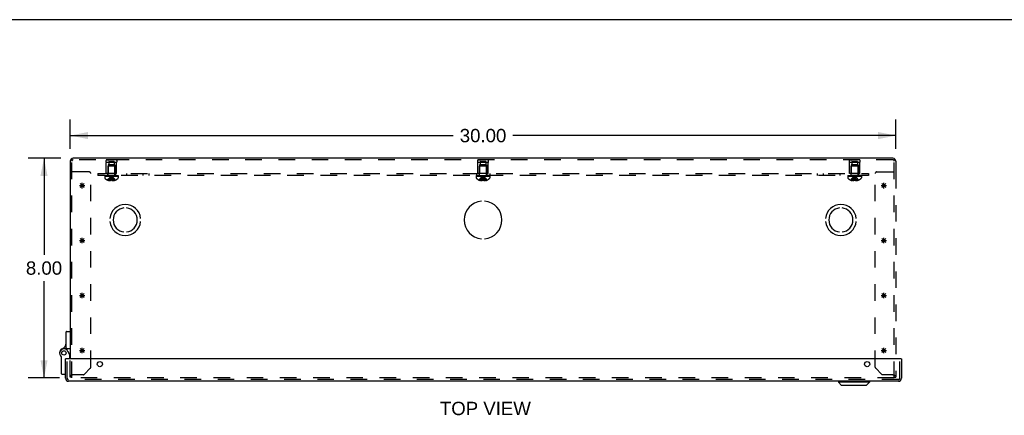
# Model space of a CAD drawing. Header units: inches. Extents: x 0 to 110, y 0 to 71.
# Tile 14 of 18: x 18 to 54, y 57 to 71. Entities that reach past the tile are written whole.
import ezdxf

# ---------------------------------------------------------------- set-up
doc = ezdxf.new("R2010")
doc.units = ezdxf.units.IN
doc.header["$LTSCALE"] = 6.032258
doc.header["$MEASUREMENT"] = 0
doc.linetypes.add('HIDDEN', pattern=[0.2, 0.1, -0.1])
doc.layers.get('0').update_dxf_attribs({"linetype": 'CONTINUOUS'})
for name, color, linetype in [('DEFAULT_2', 8, 'HIDDEN'), ('DIMENSIONS', 7, 'CONTINUOUS'), ('DOOR_ASSEMBLY', 7, 'CONTINUOUS'), ('OPEN', 7, 'CONTINUOUS'), ('SPOTWELDS', 7, 'CONTINUOUS'), ('SUBPANEL', 7, 'CONTINUOUS')]:
    doc.layers.add(name, color=color, linetype=linetype)
doc.styles.get("Standard").update_dxf_attribs({"font": 'arial.ttf'})
doc.dimstyles.new('DIMSTYLE_1', dxfattribs={"dimtxt": 0.483871, "dimasz": 0.645161, "dimexe": 0.09, "dimexo": 0.07, "dimgap": 0.0375, "dimtad": 0, "dimtih": 1, "dimtoh": 1, "dimzin": 4, "dimdsep": 46, "dimtxsty": 'Standard', "dimblk": '_FILLED', "dimblk1": '_FILLED', "dimblk2": '_FILLED', "dimcen": 0.09, "dimadec": 3, "dimazin": 1, "dimtfac": 1, "dimtdec": 3, "dimtofl": 0, "dimtmove": 0, "dimatfit": 3, "dimldrblk": '_FILLED', "dimfxl": 0, "dimtolj": 1, "dimtzin": 4, "dimarcsym": 0})

# ---------------------------------------------------------------- blocks, each defined once
blk = doc.blocks.new('_FILLED')
at = {"color": 0, "linetype": 'ByBlock'}
blk.add_solid([(0, 0), (-1, 0.2), (-1, -0.2)], dxfattribs=at)
blk = doc.blocks.new('*D1')
at = {"layer": 'DIMENSIONS', "color": 2, "linetype": 'Continuous'}
for p, q in [((20.06, 66.269), (20.06, 67.331)), ((50.06, 66.269), (50.06, 67.331)), ((20.06, 66.75), (33.973, 66.75)), ((50.06, 66.75), (36.148, 66.75))]:
    blk.add_line(p, q, dxfattribs=at)
at = {"layer": 'DIMENSIONS', "color": 2, "linetype": 'Continuous', "xscale": 0.6451612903, "yscale": 0.6451612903, "zscale": 0.6451612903, "rotation": 180}
blk.add_blockref('_FILLED', (20.06, 66.75), dxfattribs=at)
at = {"layer": 'DIMENSIONS', "color": 2, "linetype": 'Continuous', "xscale": 0.6451612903, "yscale": 0.6451612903, "zscale": 0.6451612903}
blk.add_blockref('_FILLED', (50.06, 66.75), dxfattribs=at)
at = {"layer": 'DIMENSIONS', "color": 2, "linetype": 'Continuous', "insert": (35.06, 66.992), "char_height": 0.4839, "width": 1.69085, "attachment_point": 2, "line_spacing_factor": 0.9}
blk.add_mtext('30.00', dxfattribs=at)
blk = doc.blocks.new('*D2')
at = {"layer": 'DIMENSIONS', "color": 2, "linetype": 'Continuous'}
for p, q in [((19.721, 65.929), (18.529, 65.929)), ((19.109, 65.929), (19.109, 62.413)), ((19.109, 57.929), (19.109, 61.446)), ((19.669, 57.929), (18.529, 57.929))]:
    blk.add_line(p, q, dxfattribs=at)
at = {"layer": 'DIMENSIONS', "color": 2, "linetype": 'Continuous', "xscale": 0.6451612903, "yscale": 0.6451612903, "zscale": 0.6451612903}
for p, rotation in [((19.109, 65.929), 90), ((19.109, 57.929), 270)]:
    blk.add_blockref('_FILLED', p, dxfattribs=dict(at, rotation=rotation))
at = {"layer": 'DIMENSIONS', "color": 2, "linetype": 'Continuous', "insert": (19.109, 62.171), "char_height": 0.4839, "width": 1.31491, "attachment_point": 2, "line_spacing_factor": 0.9}
blk.add_mtext('8.00', dxfattribs=at)

msp = doc.modelspace()

# ---------------------------------------------------------------- linework, layer by layer
at = {"color": 7, "linetype": 'Continuous'}
msp.add_line((0, 70.968), (109.677, 70.968), dxfattribs=at)
at = {"color": 3, "linetype": 'Continuous'}
for p, q in [((49.948, 65.929), (20.172, 65.929)), ((20.06, 65.817), (20.06, 58.62)), ((50.06, 65.817), (50.06, 65.429))]:
    msp.add_line(p, q, dxfattribs=at)
at = {"color": 40, "linetype": 'Continuous'}
for p, q in [((20.498, 58.829), (20.498, 59.029)), ((49.623, 58.829), (49.623, 59.029)), ((20.398, 58.929), (20.598, 58.929)), ((20.568, 58.859), (20.427, 59)), ((20.427, 58.859), (20.568, 59)), ((49.523, 58.929), (49.723, 58.929)), ((49.693, 58.859), (49.552, 59)), ((49.552, 58.859), (49.693, 59))]:
    msp.add_line(p, q, dxfattribs=at)
at = {"color": 3, "linetype": 'Continuous'}
for centre, start, end in [((20.172, 65.817), 90, 180), ((49.948, 65.817), 0, 90)]:
    msp.add_arc(centre, 0.112, start, end, dxfattribs=at)
at = {"layer": 'DEFAULT_2', "color": 8, "linetype": 'HIDDEN'}
for p, q in [((49.948, 65.869), (20.172, 65.869)), ((21.372, 65.869), (21.46, 65.869)), ((21.748, 65.869), (21.372, 65.869)), ((21.748, 65.869), (21.66, 65.869)), ((34.872, 65.869), (34.96, 65.869)), ((35.248, 65.869), (34.872, 65.869)), ((35.248, 65.869), (35.16, 65.869)), ((48.372, 65.869), (48.46, 65.869)), ((48.748, 65.869), (48.372, 65.869)), ((48.748, 65.869), (48.66, 65.869)), ((20.12, 57.929), (20.12, 65.817)), ((21.372, 65.369), (21.372, 65.769)), ((21.748, 65.769), (21.372, 65.769)), ((21.435, 65.681), (21.435, 65.369)), ((21.685, 65.681), (21.435, 65.681)), ((21.446, 65.649), (21.436, 65.639)), ((21.436, 65.312), (21.436, 65.639)), ((21.684, 65.639), (21.436, 65.639)), ((21.674, 65.649), (21.446, 65.649)), ((21.459, 65.806), (21.459, 65.681)), ((21.662, 65.806), (21.459, 65.806)), ((21.662, 65.806), (21.662, 65.681)), ((21.674, 65.649), (21.684, 65.639)), ((21.684, 65.312), (21.684, 65.639)), ((21.685, 65.681), (21.685, 65.369)), ((21.748, 65.369), (21.748, 65.769)), ((34.872, 65.369), (34.872, 65.769)), ((35.248, 65.769), (34.872, 65.769)), ((34.935, 65.681), (34.935, 65.369)), ((35.185, 65.681), (34.935, 65.681)), ((34.946, 65.649), (34.936, 65.639)), ((34.936, 65.312), (34.936, 65.639)), ((35.184, 65.639), (34.936, 65.639)), ((35.174, 65.649), (34.946, 65.649)), ((34.959, 65.806), (34.959, 65.681)), ((35.162, 65.806), (34.959, 65.806)), ((35.162, 65.806), (35.162, 65.681)), ((35.174, 65.649), (35.184, 65.639)), ((35.184, 65.312), (35.184, 65.639)), ((35.185, 65.681), (35.185, 65.369)), ((35.248, 65.369), (35.248, 65.769)), ((48.748, 65.769), (48.372, 65.769)), ((48.372, 65.369), (48.372, 65.769)), ((48.685, 65.681), (48.435, 65.681)), ((48.435, 65.681), (48.435, 65.369)), ((48.446, 65.649), (48.436, 65.639)), ((48.684, 65.639), (48.436, 65.639)), ((48.436, 65.312), (48.436, 65.639)), ((48.674, 65.649), (48.446, 65.649)), ((48.662, 65.806), (48.459, 65.806)), ((48.459, 65.806), (48.459, 65.681)), ((48.662, 65.806), (48.662, 65.681)), ((48.674, 65.649), (48.684, 65.639)), ((48.684, 65.312), (48.684, 65.639)), ((48.685, 65.681), (48.685, 65.369)), ((48.748, 65.369), (48.748, 65.769)), ((50, 57.929), (50, 65.817)), ((20.16, 65.429), (20.12, 65.429)), ((20.747, 65.429), (20.16, 65.429)), ((20.81, 58.325), (20.81, 65.366)), ((21.314, 65.274), (21.314, 65.213)), ((21.314, 65.274), (21.806, 65.274)), ((21.315, 65.294), (21.315, 65.279)), ((21.315, 65.294), (21.806, 65.294)), ((21.806, 65.279), (21.315, 65.279)), ((21.322, 65.279), (21.322, 65.294)), ((21.34, 65.294), (21.34, 65.279)), ((21.361, 65.294), (21.361, 65.279)), ((21.367, 65.279), (21.367, 65.294)), ((21.748, 65.369), (21.372, 65.369)), ((21.373, 65.294), (21.373, 65.279)), ((21.392, 65.294), (21.392, 65.279)), ((21.402, 65.294), (21.402, 65.279)), ((21.42, 65.294), (21.42, 65.279)), ((21.42, 65.129), (21.42, 65.128)), ((21.42, 65.129), (21.421, 65.128)), ((21.542, 65.128), (21.421, 65.128)), ((21.443, 65.279), (21.443, 65.294)), ((21.454, 65.294), (21.454, 65.279)), ((21.456, 65.128), (21.456, 65.116)), ((21.489, 65.294), (21.489, 65.279)), ((21.493, 65.294), (21.493, 65.279)), ((21.511, 65.128), (21.511, 65.106)), ((21.542, 65.128), (21.545, 65.158)), ((21.542, 65.128), (21.542, 65.129)), ((21.542, 65.128), (21.542, 65.116)), ((21.545, 65.157), (21.547, 65.186)), ((21.564, 65.265), (21.56, 65.289)), ((21.564, 65.265), (21.56, 65.289)), ((21.578, 65.129), (21.578, 65.128)), ((21.578, 65.128), (21.578, 65.116)), ((21.7, 65.128), (21.578, 65.128)), ((21.61, 65.128), (21.61, 65.106)), ((21.627, 65.294), (21.627, 65.279)), ((21.631, 65.279), (21.631, 65.294)), ((21.665, 65.128), (21.665, 65.116)), ((21.666, 65.294), (21.666, 65.279)), ((21.677, 65.294), (21.677, 65.279)), ((21.7, 65.294), (21.7, 65.279)), ((21.7, 65.129), (21.701, 65.128)), ((21.7, 65.129), (21.7, 65.128)), ((21.718, 65.279), (21.718, 65.294)), ((21.728, 65.294), (21.728, 65.279)), ((21.748, 65.294), (21.748, 65.279)), ((21.753, 65.294), (21.753, 65.279)), ((21.759, 65.294), (21.759, 65.279)), ((21.78, 65.279), (21.78, 65.294)), ((21.798, 65.294), (21.798, 65.279)), ((21.806, 65.279), (21.806, 65.294)), ((21.806, 65.274), (21.806, 65.213)), ((34.814, 65.274), (34.814, 65.213)), ((34.814, 65.274), (35.306, 65.274)), ((34.815, 65.294), (34.815, 65.279)), ((34.815, 65.294), (35.306, 65.294)), ((35.306, 65.279), (34.815, 65.279)), ((34.822, 65.279), (34.822, 65.294)), ((34.84, 65.294), (34.84, 65.279)), ((34.861, 65.294), (34.861, 65.279)), ((34.867, 65.279), (34.867, 65.294)), ((35.248, 65.369), (34.872, 65.369)), ((34.873, 65.294), (34.873, 65.279)), ((34.892, 65.294), (34.892, 65.279)), ((34.902, 65.294), (34.902, 65.279)), ((34.92, 65.294), (34.92, 65.279)), ((34.92, 65.129), (34.92, 65.128)), ((34.921, 65.128), (34.92, 65.129)), ((35.042, 65.128), (34.921, 65.128)), ((34.943, 65.279), (34.943, 65.294)), ((34.954, 65.294), (34.954, 65.279)), ((34.956, 65.128), (34.956, 65.116)), ((34.989, 65.294), (34.989, 65.279)), ((34.993, 65.294), (34.993, 65.279)), ((35.011, 65.128), (35.011, 65.106)), ((35.042, 65.128), (35.045, 65.158)), ((35.042, 65.128), (35.042, 65.129)), ((35.042, 65.128), (35.042, 65.116)), ((35.045, 65.157), (35.047, 65.186)), ((35.064, 65.265), (35.06, 65.289)), ((35.064, 65.265), (35.06, 65.289)), ((35.078, 65.129), (35.078, 65.128)), ((35.078, 65.128), (35.078, 65.116)), ((35.2, 65.128), (35.078, 65.128)), ((35.11, 65.128), (35.11, 65.106)), ((35.127, 65.294), (35.127, 65.279)), ((35.131, 65.279), (35.131, 65.294)), ((35.165, 65.128), (35.165, 65.116)), ((35.166, 65.294), (35.166, 65.279)), ((35.177, 65.294), (35.177, 65.279)), ((35.2, 65.294), (35.2, 65.279)), ((35.2, 65.129), (35.2, 65.128)), ((35.2, 65.129), (35.201, 65.128)), ((35.218, 65.279), (35.218, 65.294)), ((35.228, 65.294), (35.228, 65.279)), ((35.248, 65.294), (35.248, 65.279)), ((35.253, 65.294), (35.253, 65.279)), ((35.259, 65.294), (35.259, 65.279)), ((35.28, 65.279), (35.28, 65.294)), ((35.298, 65.294), (35.298, 65.279)), ((35.306, 65.279), (35.306, 65.294)), ((35.306, 65.274), (35.306, 65.213)), ((48.314, 65.274), (48.806, 65.274)), ((48.314, 65.274), (48.314, 65.213)), ((48.315, 65.294), (48.806, 65.294)), ((48.315, 65.294), (48.315, 65.279)), ((48.806, 65.279), (48.315, 65.279)), ((48.322, 65.279), (48.322, 65.294)), ((48.34, 65.294), (48.34, 65.279)), ((48.361, 65.294), (48.361, 65.279)), ((48.367, 65.279), (48.367, 65.294)), ((48.748, 65.369), (48.372, 65.369)), ((48.373, 65.294), (48.373, 65.279)), ((48.392, 65.294), (48.392, 65.279)), ((48.402, 65.294), (48.402, 65.279)), ((48.42, 65.294), (48.42, 65.279)), ((48.421, 65.128), (48.42, 65.129)), ((48.42, 65.129), (48.42, 65.128)), ((48.542, 65.128), (48.421, 65.128)), ((48.443, 65.279), (48.443, 65.294)), ((48.454, 65.294), (48.454, 65.279)), ((48.456, 65.128), (48.456, 65.116)), ((48.489, 65.294), (48.489, 65.279)), ((48.493, 65.294), (48.493, 65.279)), ((48.511, 65.128), (48.511, 65.106)), ((48.542, 65.128), (48.545, 65.158)), ((48.542, 65.129), (48.548, 65.128)), ((48.542, 65.128), (48.542, 65.129)), ((48.542, 65.128), (48.542, 65.116)), ((48.545, 65.157), (48.547, 65.186)), ((48.554, 65.128), (48.548, 65.128)), ((48.564, 65.265), (48.56, 65.289)), ((48.578, 65.129), (48.578, 65.128)), ((48.7, 65.128), (48.578, 65.128)), ((48.578, 65.128), (48.578, 65.116)), ((48.61, 65.128), (48.61, 65.106)), ((48.627, 65.294), (48.627, 65.279)), ((48.631, 65.279), (48.631, 65.294)), ((48.665, 65.128), (48.665, 65.116)), ((48.666, 65.294), (48.666, 65.279)), ((48.677, 65.294), (48.677, 65.279)), ((48.7, 65.294), (48.7, 65.279)), ((48.7, 65.129), (48.7, 65.128)), ((48.7, 65.129), (48.701, 65.128)), ((48.718, 65.279), (48.718, 65.294)), ((48.728, 65.294), (48.728, 65.279)), ((48.748, 65.294), (48.748, 65.279)), ((48.753, 65.294), (48.753, 65.279)), ((48.759, 65.294), (48.759, 65.279)), ((48.78, 65.279), (48.78, 65.294)), ((48.798, 65.294), (48.798, 65.279)), ((48.806, 65.279), (48.806, 65.294)), ((48.806, 65.274), (48.806, 65.213)), ((49.31, 58.325), (49.31, 65.366)), ((49.373, 65.429), (49.96, 65.429)), ((49.96, 65.429), (50, 65.429)), ((50.06, 65.429), (50.06, 57.959)), ((20.06, 57.959), (20.06, 58.62)), ((20.12, 57.959), (20.06, 57.959)), ((20.534, 58.049), (20.172, 58.049)), ((20.579, 58.067), (20.792, 58.281)), ((49.329, 58.281), (49.542, 58.067)), ((49.948, 58.049), (49.586, 58.049)), ((50, 57.959), (50.06, 57.959)), ((50, 57.929), (20.12, 57.929))]:
    msp.add_line(p, q, dxfattribs=at)
for points in [[(21.42, 65.129), (21.44, 65.158), (21.461, 65.186), (21.483, 65.213), (21.507, 65.239), (21.533, 65.265), (21.56, 65.289)], [(21.456, 65.128), (21.47, 65.157), (21.486, 65.185), (21.503, 65.213), (21.521, 65.239), (21.54, 65.265), (21.56, 65.289)], [(21.511, 65.106), (21.505, 65.107), (21.5, 65.107), (21.495, 65.108), (21.49, 65.109), (21.485, 65.109), (21.479, 65.11), (21.473, 65.111), (21.468, 65.113), (21.462, 65.114), (21.456, 65.116)], [(21.511, 65.128), (21.517, 65.157), (21.525, 65.185), (21.533, 65.213), (21.542, 65.239), (21.551, 65.265), (21.56, 65.289)], [(21.542, 65.116), (21.538, 65.114), (21.534, 65.112), (21.53, 65.111), (21.526, 65.109), (21.522, 65.108), (21.518, 65.108), (21.514, 65.107), (21.511, 65.106)], [(21.578, 65.129), (21.572, 65.128), (21.566, 65.128), (21.56, 65.128), (21.554, 65.128), (21.548, 65.128), (21.542, 65.129)], [(21.547, 65.185), (21.55, 65.213), (21.553, 65.239), (21.557, 65.265)], [(21.55, 65.213), (21.553, 65.239), (21.557, 65.265), (21.56, 65.289)], [(21.61, 65.128), (21.603, 65.157), (21.595, 65.185), (21.587, 65.213), (21.579, 65.239), (21.57, 65.265), (21.56, 65.289)], [(21.665, 65.128), (21.65, 65.157), (21.634, 65.185), (21.617, 65.213), (21.599, 65.239), (21.58, 65.265), (21.56, 65.289)], [(21.7, 65.129), (21.681, 65.158), (21.66, 65.186), (21.637, 65.213), (21.613, 65.239), (21.587, 65.265), (21.56, 65.289)], [(21.578, 65.128), (21.576, 65.157), (21.573, 65.185), (21.57, 65.213), (21.567, 65.239), (21.564, 65.265)], [(21.578, 65.129), (21.576, 65.158), (21.573, 65.186), (21.57, 65.213), (21.567, 65.239)], [(21.578, 65.116), (21.582, 65.114), (21.586, 65.112), (21.59, 65.111), (21.594, 65.109)], [(21.61, 65.106), (21.606, 65.107), (21.602, 65.108), (21.598, 65.108), (21.594, 65.109)], [(21.665, 65.116), (21.659, 65.114), (21.653, 65.113), (21.647, 65.111), (21.641, 65.11), (21.636, 65.109), (21.631, 65.109), (21.625, 65.108), (21.62, 65.107), (21.615, 65.107), (21.61, 65.106)], [(34.92, 65.129), (34.94, 65.158), (34.961, 65.186), (34.983, 65.213), (35.007, 65.239), (35.033, 65.265), (35.06, 65.289)], [(34.956, 65.128), (34.97, 65.157), (34.986, 65.185), (35.003, 65.213), (35.021, 65.239), (35.04, 65.265), (35.06, 65.289)], [(35.011, 65.106), (35.005, 65.107), (35, 65.107), (34.995, 65.108), (34.99, 65.109), (34.985, 65.109), (34.979, 65.11), (34.973, 65.111), (34.968, 65.113), (34.962, 65.114), (34.956, 65.116)], [(35.011, 65.128), (35.017, 65.157), (35.025, 65.185), (35.033, 65.213), (35.042, 65.239), (35.051, 65.265), (35.06, 65.289)], [(35.042, 65.116), (35.038, 65.114), (35.034, 65.112), (35.03, 65.111), (35.026, 65.109), (35.022, 65.108), (35.018, 65.108), (35.014, 65.107), (35.011, 65.106)], [(35.078, 65.129), (35.072, 65.128), (35.066, 65.128), (35.06, 65.128), (35.054, 65.128), (35.048, 65.128), (35.042, 65.129)], [(35.047, 65.185), (35.05, 65.213), (35.053, 65.239), (35.057, 65.265), (35.06, 65.289)], [(35.05, 65.213), (35.053, 65.239), (35.057, 65.265), (35.06, 65.289)], [(35.11, 65.128), (35.103, 65.157), (35.095, 65.185), (35.087, 65.213), (35.079, 65.239), (35.07, 65.265), (35.06, 65.289)], [(35.2, 65.129), (35.181, 65.158), (35.16, 65.186), (35.137, 65.213), (35.113, 65.239), (35.087, 65.265), (35.06, 65.289)], [(35.165, 65.128), (35.15, 65.157), (35.134, 65.185), (35.117, 65.213), (35.099, 65.239), (35.08, 65.265), (35.06, 65.289)], [(35.078, 65.128), (35.076, 65.157), (35.073, 65.185), (35.07, 65.213), (35.067, 65.239), (35.064, 65.265)], [(35.078, 65.129), (35.076, 65.158), (35.073, 65.186), (35.07, 65.213), (35.067, 65.239)], [(35.11, 65.106), (35.106, 65.107), (35.102, 65.108), (35.098, 65.108), (35.094, 65.109), (35.09, 65.111), (35.086, 65.112), (35.082, 65.114), (35.078, 65.116)], [(35.165, 65.116), (35.159, 65.114), (35.153, 65.113), (35.147, 65.111), (35.141, 65.11), (35.136, 65.109), (35.131, 65.109), (35.125, 65.108), (35.12, 65.107), (35.115, 65.107), (35.11, 65.106)], [(48.42, 65.129), (48.44, 65.158), (48.461, 65.186), (48.483, 65.213), (48.507, 65.239), (48.533, 65.265), (48.56, 65.289)], [(48.456, 65.128), (48.47, 65.157), (48.486, 65.185), (48.503, 65.213), (48.521, 65.239), (48.54, 65.265), (48.56, 65.289)], [(48.511, 65.106), (48.505, 65.107), (48.5, 65.107), (48.495, 65.108), (48.49, 65.109), (48.485, 65.109), (48.479, 65.11), (48.473, 65.111), (48.468, 65.113), (48.462, 65.114), (48.456, 65.116)], [(48.511, 65.128), (48.517, 65.157), (48.525, 65.185), (48.533, 65.213), (48.542, 65.239), (48.551, 65.265), (48.56, 65.289)], [(48.542, 65.116), (48.538, 65.114), (48.534, 65.112), (48.53, 65.111), (48.526, 65.109), (48.522, 65.108), (48.518, 65.108), (48.514, 65.107), (48.511, 65.106)], [(48.547, 65.185), (48.55, 65.213), (48.553, 65.239), (48.557, 65.265), (48.56, 65.289)], [(48.55, 65.213), (48.553, 65.239), (48.557, 65.265), (48.56, 65.289)], [(48.554, 65.128), (48.56, 65.128), (48.566, 65.128), (48.572, 65.128), (48.578, 65.129)], [(48.7, 65.129), (48.681, 65.158), (48.66, 65.186), (48.637, 65.213), (48.613, 65.239), (48.587, 65.265), (48.56, 65.289)], [(48.665, 65.128), (48.65, 65.157), (48.634, 65.185), (48.617, 65.213), (48.599, 65.239), (48.58, 65.265), (48.56, 65.289)], [(48.61, 65.128), (48.603, 65.157), (48.595, 65.185), (48.587, 65.213), (48.579, 65.239), (48.57, 65.265), (48.56, 65.289)], [(48.578, 65.128), (48.576, 65.157), (48.573, 65.185), (48.57, 65.213), (48.567, 65.239), (48.564, 65.265)], [(48.578, 65.129), (48.576, 65.158), (48.573, 65.186), (48.57, 65.213), (48.567, 65.239)], [(48.61, 65.106), (48.606, 65.107), (48.602, 65.108), (48.598, 65.108), (48.594, 65.109), (48.59, 65.111), (48.586, 65.112), (48.582, 65.114), (48.578, 65.116)], [(48.665, 65.116), (48.659, 65.114), (48.653, 65.113), (48.647, 65.111), (48.641, 65.11), (48.636, 65.109), (48.631, 65.109), (48.625, 65.108), (48.62, 65.107), (48.615, 65.107), (48.61, 65.106)], [(20.172, 58.049), (20.158, 58.044), (20.143, 58.039), (20.129, 58.034), (20.116, 58.029), (20.104, 58.024), (20.093, 58.019), (20.083, 58.014), (20.075, 58.009), (20.069, 58.004), (20.064, 57.999), (20.061, 57.994), (20.06, 57.989)], [(49.948, 58.049), (49.963, 58.044), (49.977, 58.039), (49.991, 58.034), (50.004, 58.029), (50.016, 58.024), (50.027, 58.019), (50.037, 58.014), (50.045, 58.009), (50.052, 58.004), (50.056, 57.999), (50.059, 57.994), (50.06, 57.989)]]:
    msp.add_lwpolyline(points, dxfattribs=at)
for centre, radius, start, end in [((20.172, 65.817), 0.052, 90, 180), ((21.459, 65.819), 0.1, 150.0508, 209.9492), ((21.662, 65.819), 0.1, 330.0508, 29.9492), ((34.959, 65.819), 0.1, 150.0508, 209.9492), ((35.162, 65.819), 0.1, 330.0508, 29.9492), ((48.459, 65.819), 0.1, 150.0508, 209.9492), ((48.662, 65.819), 0.1, 330.0508, 29.9492), ((49.948, 65.817), 0.052, 0, 90), ((20.747, 65.366), 0.063, 0, 90), ((21.349, 65.213), 0.035, 180, 229.0666), ((21.56, 65.457), 0.357, 229.0666, 246.8273), ((21.399, 65.312), 0.0372, 270, 300.0497), ((21.56, 65.457), 0.357, 246.9983, 252.9593), ((21.399, 65.312), 0.0372, 332.4601, 360), ((21.56, 65.457), 0.357, 287.0407, 293.0017), ((21.721, 65.312), 0.0372, 180, 207.5399), ((21.56, 65.457), 0.357, 293.1727, 310.9334), ((21.721, 65.312), 0.0372, 239.9503, 270), ((21.771, 65.213), 0.035, 310.9334, 360), ((34.849, 65.213), 0.035, 180, 229.0666), ((35.06, 65.457), 0.357, 229.0666, 246.8273), ((34.899, 65.312), 0.0372, 270, 300.0497), ((35.06, 65.457), 0.357, 246.9983, 252.9593), ((34.899, 65.312), 0.0372, 332.4601, 360), ((35.06, 65.457), 0.357, 287.0407, 293.0017), ((35.221, 65.312), 0.0372, 180, 207.5399), ((35.06, 65.457), 0.357, 293.1727, 310.9334), ((35.221, 65.312), 0.0372, 239.9503, 270), ((35.271, 65.213), 0.035, 310.9334, 360), ((48.349, 65.213), 0.035, 180, 229.0666), ((48.56, 65.457), 0.357, 229.0666, 246.8273), ((48.399, 65.312), 0.0372, 270, 300.0497), ((48.56, 65.457), 0.357, 246.9983, 252.9593), ((48.399, 65.312), 0.0372, 332.4601, 360), ((48.56, 65.457), 0.357, 287.0407, 293.0017), ((48.721, 65.312), 0.0372, 180, 207.5399), ((48.56, 65.457), 0.357, 293.1727, 310.9334), ((48.721, 65.312), 0.0372, 239.9503, 270), ((48.771, 65.213), 0.035, 310.9334, 360), ((49.373, 65.366), 0.063, 90, 180), ((20.747, 58.325), 0.063, 315, 360), ((49.373, 58.325), 0.063, 180, 225), ((20.534, 58.112), 0.063, 270, 315), ((49.586, 58.112), 0.063, 225, 270)]:
    msp.add_arc(centre, radius, start, end, dxfattribs=at)
at = {"layer": 'DOOR_ASSEMBLY', "color": 7, "linetype": 'Continuous'}
for p, q in [((19.916, 59.022), (19.916, 59.603)), ((19.936, 59.623), (20.06, 59.623)), ((19.746, 58.076), (19.746, 58.686)), ((19.936, 59.002), (20.06, 59.002)), ((20.05, 58.756), (19.981, 58.898)), ((20.06, 58.84), (20.025, 58.807)), ((20.05, 58.756), (20.03, 58.752)), ((20.036, 58.785), (20.06, 58.785)), ((20.05, 58.62), (20.05, 58.756)), ((19.905, 58.62), (19.89, 58.62)), ((50.25, 58.62), (50.265, 58.62)), ((19.89, 58.056), (19.766, 58.056)), ((47.97, 57.81), (47.97, 57.772)), ((49.095, 57.772), (47.97, 57.772)), ((48.088, 57.654), (47.97, 57.772)), ((48.977, 57.654), (48.088, 57.654)), ((48.977, 57.654), (49.095, 57.772)), ((49.095, 57.81), (49.095, 57.772))]:
    msp.add_line(p, q, dxfattribs=at)
at = {"layer": 'DOOR_ASSEMBLY', "color": 3, "linetype": 'Continuous'}
for p, q in [((19.89, 57.922), (19.89, 58.62)), ((50.25, 58.62), (19.905, 58.62)), ((50.265, 58.62), (50.265, 57.922)), ((50.153, 57.81), (20.002, 57.81))]:
    msp.add_line(p, q, dxfattribs=at)
at = {"layer": 'DOOR_ASSEMBLY', "color": 8, "linetype": 'HIDDEN'}
for p, q in [((19.95, 57.922), (19.95, 58.62)), ((50.205, 57.922), (50.205, 58.62)), ((50.153, 57.87), (20.002, 57.87))]:
    msp.add_line(p, q, dxfattribs=at)
at = {"layer": 'DOOR_ASSEMBLY', "color": 7, "linetype": 'Continuous'}
for radius in [0.079, 0.078]:
    msp.add_circle((19.83, 58.84), radius, dxfattribs=at)
at = {"layer": 'DOOR_ASSEMBLY', "color": 3, "linetype": 'Continuous'}
for centre in [(21.14, 58.433), (49.015, 58.433)]:
    msp.add_circle(centre, 0.0938, dxfattribs=at)
at = {"layer": 'DOOR_ASSEMBLY', "color": 7, "linetype": 'Continuous'}
for centre, radius, start, end in [((19.936, 59.603), 0.02, 90, 180), ((19.666, 59.213), 0.25, 293.8265, 360), ((19.83, 58.84), 0.158, 113.8265, 201.112), ((19.837, 58.828), 0.16, 26.148, 231.7894), ((19.726, 58.686), 0.02, 0, 51.7894), ((19.936, 59.022), 0.02, 180, 270), ((19.766, 58.076), 0.02, 180, 270)]:
    msp.add_arc(centre, radius, start, end, dxfattribs=at)
at = {"layer": 'DOOR_ASSEMBLY', "color": 3, "linetype": 'Continuous'}
for centre, start, end in [((20.002, 57.922), 180, 270), ((50.153, 57.922), 270, 360)]:
    msp.add_arc(centre, 0.112, start, end, dxfattribs=at)
at = {"layer": 'DOOR_ASSEMBLY', "color": 8, "linetype": 'HIDDEN'}
for centre, start, end in [((20.002, 57.922), 180, 270), ((50.153, 57.922), 270, 360)]:
    msp.add_arc(centre, 0.052, start, end, dxfattribs=at)
at = {"layer": 'OPEN', "color": 40, "linetype": 'Continuous'}
for centre, radius, start, end in [((22.06, 63.679), 0.562, 5.6112, 174.3888), ((22.06, 63.679), 0.438, 95.9037, 264.0963), ((22.06, 63.679), 0.438, 275.9037, 84.0963), ((35.06, 63.679), 0.688, 94.5886, 265.4114), ((35.06, 63.679), 0.688, 274.5886, 85.4114), ((48.06, 63.679), 0.562, 5.6112, 174.3888), ((48.06, 63.679), 0.438, 95.9037, 264.0963), ((48.06, 63.679), 0.438, 275.9037, 84.0963), ((22.06, 63.679), 0.562, 185.6112, 354.3888), ((48.06, 63.679), 0.562, 185.6112, 354.3888)]:
    msp.add_arc(centre, radius, start, end, dxfattribs=at)
at = {"layer": 'SPOTWELDS', "color": 40, "linetype": 'Continuous'}
for p, q in [((20.398, 64.929), (20.598, 64.929)), ((20.427, 64.859), (20.568, 65)), ((20.568, 64.859), (20.427, 65)), ((20.498, 64.829), (20.498, 65.029)), ((49.523, 64.929), (49.723, 64.929)), ((49.552, 64.859), (49.693, 65)), ((49.693, 64.859), (49.552, 65)), ((49.623, 64.829), (49.623, 65.029)), ((20.427, 62.859), (20.568, 63)), ((20.568, 62.859), (20.427, 63)), ((20.498, 62.829), (20.498, 63.029)), ((49.552, 62.859), (49.693, 63)), ((49.693, 62.859), (49.552, 63)), ((49.623, 62.829), (49.623, 63.029)), ((20.398, 62.929), (20.598, 62.929)), ((49.523, 62.929), (49.723, 62.929)), ((20.398, 60.929), (20.598, 60.929)), ((20.568, 60.859), (20.427, 61)), ((20.427, 60.859), (20.568, 61)), ((20.498, 60.829), (20.498, 61.029)), ((49.523, 60.929), (49.723, 60.929)), ((49.693, 60.859), (49.552, 61)), ((49.552, 60.859), (49.693, 61)), ((49.623, 60.829), (49.623, 61.029))]:
    msp.add_line(p, q, dxfattribs=at)
at = {"layer": 'SUBPANEL', "color": 8, "linetype": 'HIDDEN'}
for p, q in [((21.06, 65.369), (21.06, 65.294)), ((21.06, 65.369), (49.06, 65.369)), ((49.06, 65.294), (21.06, 65.294)), ((21.42, 65.369), (21.42, 65.294)), ((21.701, 65.369), (21.701, 65.294)), ((22.102, 65.369), (22.102, 65.294)), ((22.701, 65.369), (22.701, 65.294)), ((22.919, 65.369), (22.919, 65.294)), ((34.818, 65.369), (34.818, 65.294)), ((34.92, 65.369), (34.92, 65.294)), ((35.201, 65.369), (35.201, 65.294)), ((35.302, 65.369), (35.302, 65.294)), ((47.201, 65.369), (47.201, 65.294)), ((47.419, 65.369), (47.419, 65.294)), ((48.018, 65.369), (48.018, 65.294)), ((48.42, 65.369), (48.42, 65.294)), ((48.701, 65.369), (48.701, 65.294)), ((49.06, 65.369), (49.06, 65.294))]:
    msp.add_line(p, q, dxfattribs=at)

# ---------------------------------------------------------------- texts
at = {"layer": 'DIMENSIONS', "color": 2, "linetype": 'Continuous', "insert": (35.145, 57.062), "char_height": 0.4839, "width": 3.29716, "attachment_point": 2, "line_spacing_factor": 0.9}
msp.add_mtext('TOP VIEW', dxfattribs=at)

# ---------------------------------------------------------------- dimensions: what is measured, and where the dimension line sits
at = {"layer": 'DIMENSIONS', "color": 2, "linetype": 'Continuous'}
dim = msp.add_linear_dim(base=(50.06, 66.75), p1=(20.06, 67.401), p2=(50.06, 67.401), dimstyle='DIMSTYLE_1', dxfattribs=at)
dim.commit()
dim.dimension.update_dxf_attribs({"geometry": '*D1', "text_midpoint": (35.059, 66.748), "dimtype": 160})
dim = msp.add_linear_dim(base=(19.109, 57.929), p1=(19.791, 65.929), p2=(18.459, 57.929), angle=270, dimstyle='DIMSTYLE_1', dxfattribs=at)
dim.commit()
dim.dimension.update_dxf_attribs({"geometry": '*D2', "text_midpoint": (19.107, 61.927), "dimtype": 160})

doc.saveas('drawing.dxf')
